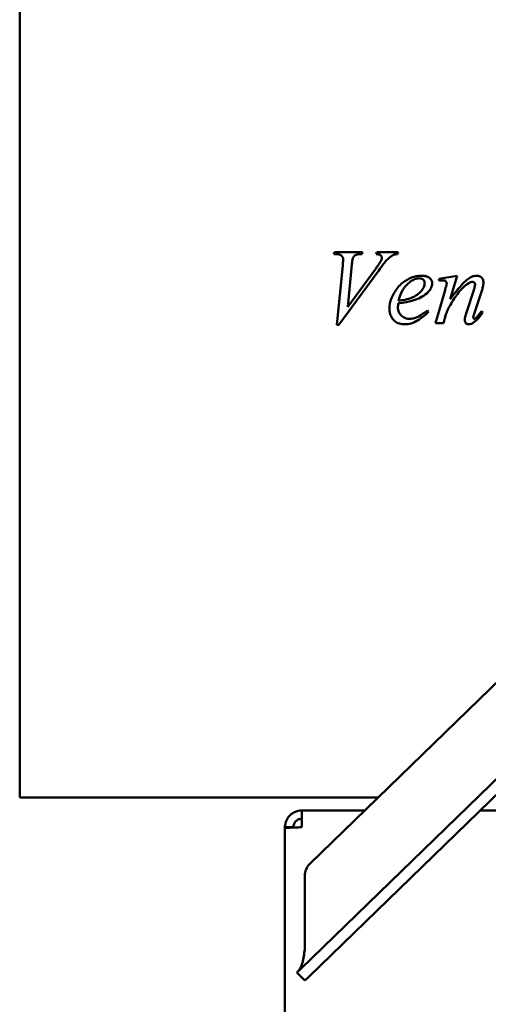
# Model space of a CAD drawing. Header units: millimetres. Extents: x -187 to 607, y -276 to 573.
# Tile 2 of 8: x -187 to -19, y 22 to 374. Entities that reach past the tile are written whole.
import ezdxf

# ---------------------------------------------------------------- set-up
doc = ezdxf.new("R2010")
doc.units = ezdxf.units.MM
doc.layers.add('Widoczne (ISO)', color=7, linetype='Continuous', lineweight=50)

msp = doc.modelspace()

# ---------------------------------------------------------------- linework, layer by layer
at = {"layer": 'Widoczne (ISO)'}
for p, q in [((-83.12, 72.26), (268, 412.98)), ((-86.29, 34.76), (299.66, 409.28)), ((-187, 96), (-187, 406.8)), ((-83.5, 31.89), (302.45, 406.41)), ((-74.28, 291.24), (-74.47, 290.55)), ((-73.78, 290.55), (-74.47, 290.55)), ((-74.28, 291.24), (-64.24, 291.24)), ((-64.45, 290.55), (-64.24, 291.24)), ((-59.13, 291.24), (-59.36, 290.55)), ((-59.13, 291.24), (-51.52, 291.24)), ((-51.7, 290.55), (-51.52, 291.24)), ((-71.34, 286.4), (-73.43, 265.25)), ((-69.55, 271.63), (-68.04, 286.77)), ((-72.75, 265.25), (-58.45, 284.7)), ((-59.63, 285.16), (-69.55, 271.63)), ((-30.39, 282.79), (-36.85, 281.63)), ((-32.82, 274.34), (-30.39, 282.79)), ((-36.85, 281.63), (-36.68, 280.94)), ((-36.68, 280.94), (-36, 281.05)), ((-34.69, 277.58), (-38.07, 265.84)), ((-24.42, 277.56), (-26.91, 270.03)), ((-24.15, 269.55), (-21.55, 277.37)), ((-40.64, 269.8), (-41.02, 270.34)), ((-35.27, 265.84), (-34.36, 268.93)), ((-21.2, 269.57), (-21.78, 269.92)), ((-72.75, 265.25), (-73.43, 265.25)), ((-35.27, 265.84), (-38.07, 265.84)), ((-187, 96), (-58.65, 96)), ((-86, 91.4), (-63.39, 91.4)), ((-86, 85.4), (-86, 91.4)), ((-22.17, 91.4), (268, 91.4)), ((-89, 85.4), (-92, 85.4)), ((-92, 85.05), (-92, 85.4)), ((-92, -241.6), (-92, 85.05)), ((-89, 85.28), (-89, 85.4)), ((-84.94, 41.64), (-84.94, 67.96)), ((-87.72, 33.36), (-86.29, 34.76)), ((-87.72, 33.36), (-84.94, 30.49)), ((-83.5, 31.89), (-84.94, 30.49))]:
    msp.add_line(p, q, dxfattribs=at)
msp.add_arc((-78.94, 67.96), 6, 134.1393, 180, dxfattribs=at)
for points, knots in [([(-71.19, 288.58), (-71.19, 288.83), (-71.23, 289.07), (-71.42, 289.53), (-71.55, 289.73), (-71.87, 290.05), (-72.05, 290.2), (-72.54, 290.4), (-72.76, 290.46), (-73.24, 290.53), (-73.52, 290.55), (-73.78, 290.55)], [0, 0, 0, 0, 0.0772973, 0.0772973, 0.1528116, 0.1528116, 0.2145046, 0.2145046, 0.2598035, 0.2598035, 0.3136831, 0.3136831, 0.3136831, 0.3136831]), ([(-67.66, 289.12), (-67.74, 288.95), (-67.81, 288.6), (-67.95, 287.62), (-68, 287.18), (-68.04, 286.77)], [0, 0, 0, 0, 0.05638356, 0.05638356, 0.09489054, 0.09489054, 0.09489054, 0.09489054]), ([(-64.45, 290.55), (-65.02, 290.54), (-65.61, 290.51), (-66.46, 290.33), (-66.67, 290.23), (-67.03, 289.99), (-67.17, 289.85), (-67.44, 289.52), (-67.56, 289.32), (-67.66, 289.12)], [0, 0, 0, 0, 0.1710137, 0.1710137, 0.3015423, 0.3015423, 0.4215804, 0.4215804, 0.5559493, 0.5559493, 0.5559493, 0.5559493]), ([(-57.33, 289.22), (-57.33, 289.35), (-57.35, 289.47), (-57.44, 289.72), (-57.51, 289.83), (-57.74, 290.11), (-57.9, 290.2), (-58.1, 290.32), (-58.31, 290.38), (-58.78, 290.49), (-59.08, 290.53), (-59.36, 290.55)], [0, 0, 0, 0, 0.03951, 0.03951, 0.079679, 0.079679, 0.152034, 0.152034, 0.532906, 0.532906, 1.081, 1.081, 1.081, 1.081]), ([(-53.16, 290.2), (-53.62, 289.97), (-54.06, 289.69), (-55.09, 288.87), (-55.56, 288.37), (-56.55, 287.23), (-57.45, 286.06), (-58.45, 284.7)], [0, 0, 0, 0, 0.156028, 0.156028, 0.400601, 0.400601, 1.0328, 1.0328, 1.0328, 1.0328]), ([(-57.6, 288.21), (-57.52, 288.38), (-57.44, 288.57), (-57.4, 288.75), (-57.35, 288.9), (-57.33, 289.06), (-57.33, 289.22)], [0, 0, 0, 0, 0.0590979, 0.0590979, 0.0590979, 0.1080614, 0.1080614, 0.1080614, 0.1080614]), ([(-51.7, 290.55), (-51.98, 290.53), (-52.26, 290.49), (-52.52, 290.42), (-52.74, 290.37), (-52.96, 290.3), (-53.16, 290.2)], [0, 0, 0, 0, 0.0821907, 0.0821907, 0.0821907, 0.1489859, 0.1489859, 0.1489859, 0.1489859]), ([(-71.34, 286.4), (-71.3, 286.75), (-71.27, 287.11), (-71.22, 287.77), (-71.19, 288.27), (-71.19, 288.58)], [0, 0, 0, 0, 0.107668, 0.107668, 0.2045447, 0.2045447, 0.2045447, 0.2045447]), ([(-59.63, 285.16), (-59.27, 285.65), (-58.89, 286.18), (-58.21, 287.16), (-57.81, 287.77), (-57.6, 288.21)], [0, 0, 0, 0, 0.1865754, 0.1865754, 0.3644901, 0.3644901, 0.3644901, 0.3644901]), ([(-54.63, 270.92), (-54.63, 272.25), (-54.34, 273.54), (-53.32, 276.05), (-52.53, 277.39), (-51.07, 279.15), (-50.51, 279.72), (-48.83, 281.11), (-47.7, 281.74), (-45.55, 282.56), (-44.41, 282.79), (-43.22, 282.79)], [0, 0, 0, 0, 0.403151, 0.403151, 0.821082, 0.821082, 1.046163, 1.046163, 1.434383, 1.434383, 1.847848, 1.847848, 1.847848, 1.847848]), ([(-43.22, 282.79), (-42.77, 282.79), (-42.31, 282.76), (-41.51, 282.61), (-41.15, 282.5), (-40.39, 282.13), (-40.12, 281.87), (-39.72, 281.41), (-39.57, 281.17), (-39.36, 280.63), (-39.32, 280.36), (-39.32, 280.07)], [0, 0, 0, 0, 0.1335119, 0.1335119, 0.2440741, 0.2440741, 0.3893228, 0.3893228, 0.5265806, 0.5265806, 0.6611425, 0.6611425, 0.6611425, 0.6611425]), ([(-32.82, 274.34), (-30.85, 277.06), (-29.12, 279.24), (-27.39, 280.91), (-26.53, 281.7), (-25.09, 282.41), (-24.72, 282.56), (-23.98, 282.74), (-23.62, 282.79), (-23.25, 282.79)], [0, 0, 0, 0, 1.01406, 1.01406, 1.291084, 1.291084, 1.381021, 1.381021, 1.464372, 1.464372, 1.464372, 1.464372]), ([(-23.25, 282.79), (-22.97, 282.79), (-22.69, 282.75), (-22.16, 282.55), (-21.93, 282.41), (-21.51, 282.03), (-21.33, 281.79), (-21.11, 281.33), (-21.05, 281.14), (-20.97, 280.75), (-20.95, 280.55), (-20.95, 280.34)], [0, 0, 0, 0, 0.0857714, 0.0857714, 0.1689211, 0.1689211, 0.2556793, 0.2556793, 0.3071501, 0.3071501, 0.3625951, 0.3625951, 0.3625951, 0.3625951]), ([(-43.92, 281.86), (-44.5, 281.86), (-45.05, 281.73), (-46.2, 281.26), (-46.79, 280.89), (-48.83, 279.31), (-49.51, 278.19), (-50.54, 276.35), (-51, 275.09), (-51.33, 273.83)], [-0.7986228, -0.7986228, -0.7986228, -0.7986228, -0.7259857, -0.7259857, -0.6408935, -0.6408935, -0.3954502, -0.3954502, 0, 0, 0, 0]), ([(-46.7, 274.9), (-46.01, 275.21), (-45.33, 275.57), (-44.17, 276.35), (-43.68, 276.77), (-42.96, 277.59), (-42.56, 278.11), (-42.19, 278.94), (-42.11, 279.17), (-42, 279.64), (-41.97, 279.86), (-41.97, 280.09)], [-0.9730486, -0.9730486, -0.9730486, -0.9730486, -0.6347169, -0.6347169, -0.3453705, -0.3453705, -0.1451625, -0.1451625, -0.0699741, -0.0699741, 0, 0, 0, 0]), ([(-41.97, 280.09), (-41.97, 280.29), (-41.99, 280.48), (-42.1, 280.84), (-42.18, 281.01), (-42.39, 281.29), (-42.54, 281.45), (-42.92, 281.68), (-43.1, 281.74), (-43.49, 281.84), (-43.71, 281.86), (-43.92, 281.86)], [-0.3713448, -0.3713448, -0.3713448, -0.3713448, -0.2815326, -0.2815326, -0.1979966, -0.1979966, -0.121343, -0.121343, -0.0645611, -0.0645611, 0, 0, 0, 0]), ([(-39.32, 280.07), (-39.32, 279.8), (-39.34, 279.53), (-39.46, 279), (-39.55, 278.74), (-39.89, 277.98), (-40.21, 277.52), (-40.58, 277.1)], [0, 0, 0, 0, 0.082727, 0.082727, 0.1669708, 0.1669708, 0.335178, 0.335178, 0.335178, 0.335178]), ([(-35.23, 281.13), (-35.29, 281.13), (-35.38, 281.12), (-35.46, 281.12), (-35.48, 281.11), (-35.5, 281.11), (-35.52, 281.11), (-35.67, 281.09), (-35.85, 281.07), (-36, 281.05)], [0, 0, 0, 0, 0.01967478, 0.01967478, 0.01967478, 0.02490644, 0.02490644, 0.02490644, 0.06245473, 0.06245473, 0.06245473, 0.06245473]), ([(-34.09, 280.11), (-34.09, 280.17), (-34.09, 280.23), (-34.12, 280.35), (-34.13, 280.4), (-34.21, 280.58), (-34.28, 280.68), (-34.45, 280.85), (-34.57, 280.96), (-34.82, 281.07), (-34.89, 281.09), (-35.06, 281.12), (-35.14, 281.13), (-35.23, 281.13)], [0, 0, 0, 0, 0.0182459, 0.0182459, 0.0363178, 0.0363178, 0.0748773, 0.0748773, 0.1088425, 0.1088425, 0.1232336, 0.1232336, 0.1383156, 0.1383156, 0.1383156, 0.1383156]), ([(-34.69, 277.58), (-34.56, 278.04), (-34.42, 278.54), (-34.18, 279.46), (-34.09, 279.91), (-34.09, 280.11)], [0, 0, 0, 0, 0.1437674, 0.1437674, 0.2920447, 0.2920447, 0.2920447, 0.2920447]), ([(-26.22, 280.13), (-27.63, 279.35), (-28.88, 277.96), (-30.89, 275.4), (-31.88, 273.88), (-32.76, 272.41)], [0, 0, 0, 0, 0.48606, 0.48606, 1.021515, 1.021515, 1.021515, 1.021515]), ([(-24.85, 280.59), (-25.05, 280.59), (-25.25, 280.55), (-25.43, 280.49), (-25.7, 280.4), (-25.97, 280.27), (-26.22, 280.13)], [0, 0, 0, 0, 0.0586641, 0.0586641, 0.0586641, 0.1440883, 0.1440883, 0.1440883, 0.1440883]), ([(-23.94, 279.74), (-23.94, 279.83), (-23.95, 279.92), (-24.01, 280.09), (-24.05, 280.17), (-24.18, 280.34), (-24.27, 280.41), (-24.41, 280.49), (-24.49, 280.53), (-24.67, 280.58), (-24.76, 280.59), (-24.85, 280.59)], [0, 0, 0, 0, 0.0277634, 0.0277634, 0.0542418, 0.0542418, 0.0931381, 0.0931381, 0.1405094, 0.1405094, 0.1894972, 0.1894972, 0.1894972, 0.1894972]), ([(-24.42, 277.56), (-24.3, 277.91), (-24.19, 278.27), (-24.01, 279.01), (-23.94, 279.4), (-23.94, 279.74)], [0, 0, 0, 0, 0.11111, 0.11111, 0.2289061, 0.2289061, 0.2289061, 0.2289061]), ([(-20.95, 280.34), (-20.95, 279.85), (-21.04, 279.31), (-21.25, 278.35), (-21.4, 277.85), (-21.55, 277.37)], [0, 0, 0, 0, 0.1499674, 0.1499674, 0.3024106, 0.3024106, 0.3024106, 0.3024106]), ([(-51.33, 273.83), (-50.55, 273.91), (-49.75, 274.03), (-48.21, 274.37), (-47.42, 274.59), (-46.7, 274.9)], [-0.4728278, -0.4728278, -0.4728278, -0.4728278, -0.2357809, -0.2357809, 0, 0, 0, 0]), ([(-40.58, 277.1), (-41.22, 276.39), (-41.99, 275.81), (-43.65, 274.83), (-44.55, 274.44), (-45.46, 274.12)], [0, 0, 0, 0, 0.289225, 0.289225, 0.5787954, 0.5787954, 0.5787954, 0.5787954]), ([(-51.46, 272.91), (-51.49, 272.63), (-51.51, 272.34), (-51.53, 272.06), (-51.55, 271.83), (-51.56, 271.59), (-51.56, 271.36)], [0, 0, 0, 0, 0.0857966, 0.0857966, 0.0857966, 0.1553975, 0.1553975, 0.1553975, 0.1553975]), ([(-51.56, 271.36), (-51.56, 270.93), (-51.5, 270.5), (-51.23, 269.7), (-51.03, 269.33), (-50.51, 268.65), (-50.11, 268.24), (-49.26, 267.73), (-48.92, 267.59), (-48.19, 267.39), (-47.81, 267.35), (-47.43, 267.35)], [0, 0, 0, 0, 0.1298334, 0.1298334, 0.2570423, 0.2570423, 0.3869951, 0.3869951, 0.4641, 0.4641, 0.5442888, 0.5442888, 0.5442888, 0.5442888]), ([(-45.46, 274.12), (-46.39, 273.78), (-47.46, 273.53), (-49.42, 273.17), (-50.46, 273.02), (-51.46, 272.91)], [0, 0, 0, 0, 0.2980598, 0.2980598, 0.6009738, 0.6009738, 0.6009738, 0.6009738]), ([(-32.76, 272.41), (-33.08, 271.87), (-33.37, 271.32), (-33.63, 270.75), (-33.91, 270.15), (-34.15, 269.55), (-34.36, 268.93)], [0, 0, 0, 0, 0.1898485, 0.1898485, 0.1898485, 0.3868731, 0.3868731, 0.3868731, 0.3868731]), ([(-49.11, 265.4), (-49.75, 265.4), (-50.4, 265.47), (-51.57, 265.82), (-52.07, 266.07), (-53.19, 266.93), (-53.59, 267.56), (-54.08, 268.39), (-54.28, 268.87), (-54.56, 269.88), (-54.63, 270.4), (-54.63, 270.92)], [0, 0, 0, 0, 0.192864, 0.192864, 0.36415, 0.36415, 0.617099, 0.617099, 0.925044, 0.925044, 1.231778, 1.231778, 1.231778, 1.231778]), ([(-40.64, 269.8), (-41.79, 268.66), (-43.1, 267.57), (-45.24, 266.34), (-46.03, 265.98), (-47.58, 265.52), (-48.34, 265.4), (-49.11, 265.4)], [0, 0, 0, 0, 0.4878258, 0.4878258, 0.7427985, 0.7427985, 0.9741425, 0.9741425, 0.9741425, 0.9741425]), ([(-47.43, 267.35), (-46.75, 267.35), (-46.09, 267.45), (-44.72, 267.89), (-43.64, 268.37), (-41.02, 270.34)], [0, 0, 0, 0, 0.20392, 0.20392, 0.4288043, 0.4288043, 0.4288043, 0.4288043]), ([(-27.63, 266.94), (-27.63, 267.34), (-27.52, 267.9), (-27.25, 268.97), (-27.07, 269.52), (-26.91, 270.03)], [0, 0, 0, 0, 0.1233949, 0.1233949, 0.2380008, 0.2380008, 0.2380008, 0.2380008]), ([(-24.15, 269.55), (-24.24, 269.25), (-24.35, 268.89), (-24.52, 268.28), (-24.58, 268.03), (-24.58, 267.91)], [0, 0, 0, 0, 0.0960271, 0.0960271, 0.1906713, 0.1906713, 0.1906713, 0.1906713]), ([(-24.58, 267.91), (-24.58, 267.82), (-24.57, 267.73), (-24.51, 267.57), (-24.46, 267.5), (-24.37, 267.4), (-24.33, 267.37), (-24.27, 267.33), (-24.25, 267.32), (-24.21, 267.31), (-24.19, 267.31), (-24.17, 267.31)], [0, 0, 0, 0, 0.02688573, 0.02688573, 0.05418317, 0.05418317, 0.07240113, 0.07240113, 0.08022956, 0.08022956, 0.08769581, 0.08769581, 0.08769581, 0.08769581]), ([(-21.2, 269.57), (-21.63, 268.93), (-22.11, 268.29), (-23.12, 267.12), (-23.7, 266.54), (-24.33, 266.11)], [0, 0, 0, 0, 0.2327352, 0.2327352, 0.4627229, 0.4627229, 0.4627229, 0.4627229]), ([(-23.69, 267.54), (-23.31, 267.87), (-22.96, 268.28), (-22.35, 269.07), (-22.05, 269.5), (-21.78, 269.92)], [0, 0, 0, 0, 0.1502147, 0.1502147, 0.3024014, 0.3024014, 0.3024014, 0.3024014]), ([(-26.18, 265.4), (-26.35, 265.4), (-26.52, 265.42), (-26.83, 265.51), (-26.96, 265.58), (-27.19, 265.76), (-27.31, 265.88), (-27.49, 266.17), (-27.54, 266.31), (-27.62, 266.61), (-27.63, 266.77), (-27.63, 266.94)], [0, 0, 0, 0, 0.0505558, 0.0505558, 0.0971003, 0.0971003, 0.1371017, 0.1371017, 0.1667971, 0.1667971, 0.199765, 0.199765, 0.199765, 0.199765]), ([(-24.33, 266.11), (-24.61, 265.92), (-24.91, 265.74), (-25.52, 265.49), (-25.85, 265.4), (-26.18, 265.4)], [0, 0, 0, 0, 0.0998043, 0.0998043, 0.1991057, 0.1991057, 0.1991057, 0.1991057]), ([(-24.17, 267.31), (-24.12, 267.31), (-24.08, 267.32), (-24.04, 267.33), (-23.93, 267.37), (-23.81, 267.44), (-23.69, 267.54)], [0, 0, 0, 0, 0.01306734, 0.01306734, 0.01306734, 0.04786403, 0.04786403, 0.04786403, 0.04786403]), ([(-89, 90.6), (-89.32, 90.41), (-89.63, 90.19), (-90.19, 89.71), (-90.45, 89.44), (-90.78, 89.03), (-90.87, 88.9), (-91.17, 88.47), (-91.35, 88.13), (-91.66, 87.44), (-91.77, 87.08), (-91.94, 86.34), (-91.99, 85.96), (-92, 85.52), (-92, 85.46), (-92, 85.4)], [0.3333333, 0.3333333, 0.3333333, 0.3333333, 0.4520585, 0.4520585, 0.5708256, 0.5708256, 0.6190476, 0.6190476, 0.7395124, 0.7395124, 0.8599084, 0.8599084, 0.9803042, 0.9803042, 1, 1, 1, 1]), ([(-86, 91.4), (-86.9, 91.4), (-87.79, 91.2), (-88.74, 90.74), (-88.87, 90.67), (-89, 90.6)], [0, 0, 0, 0, 0.2857143, 0.2857143, 0.3333967, 0.3333967, 0.3333967, 0.3333967]), ([(-89, 85.4), (-89, 85.8), (-88.92, 86.19), (-88.62, 86.91), (-88.4, 87.24), (-87.99, 87.66), (-87.83, 87.78), (-87.55, 87.97), (-87.42, 88.05), (-87.09, 88.21), (-86.88, 88.28), (-86.44, 88.38), (-86.22, 88.4), (-86, 88.4)], [-0.4735209, -0.4735209, -0.4735209, -0.4735209, -0.354575, -0.354575, -0.2367609, -0.2367609, -0.1779405, -0.1779405, -0.1334482, -0.1334482, -0.0667206, -0.0667206, -0.000001, -0.000001, -0.000001, -0.000001]), ([(-92, 85.05), (-92, 85.06), (-91.96, 85.07), (-91.82, 85.1), (-91.72, 85.12), (-91.44, 85.15), (-91.26, 85.16), (-91.03, 85.18), (-90.99, 85.18), (-90.75, 85.2), (-90.51, 85.21), (-89.98, 85.24), (-89.69, 85.25), (-89.26, 85.27), (-89.13, 85.28), (-89, 85.28)], [-1, -1, -1, -1, -0.8795708, -0.8795708, -0.7591767, -0.7591767, -0.6387358, -0.6387358, -0.6190476, -0.6190476, -0.5002921, -0.5002921, -0.3815502, -0.3815502, -0.3333333, -0.3333333, -0.3333333, -0.3333333]), ([(-89, 85.28), (-88.87, 85.29), (-87.94, 85.33), (-86.9, 85.37), (-86, 85.4)], [-0.3333333, -0.3333333, -0.3333333, -0.3333333, -0.2857143, 0, 0, 0, 0]), ([(-84.94, 41.64), (-85.04, 40.81), (-85.14, 39.99), (-85.39, 38.39), (-85.54, 37.63), (-85.85, 36.55), (-85.97, 36.21), (-86.2, 35.63), (-86.31, 35.39), (-86.6, 34.82), (-86.79, 34.5), (-87.22, 33.89), (-87.46, 33.62), (-87.72, 33.36)], [0, 0, 0, 0, 0.250208, 0.250208, 0.500313, 0.500313, 0.625426, 0.625426, 0.719216, 0.719216, 0.859926, 0.859926, 1.000626, 1.000626, 1.000626, 1.000626])]:
    msp.add_open_spline(points, degree=3, knots=knots, dxfattribs=at)

doc.saveas('drawing.dxf')
